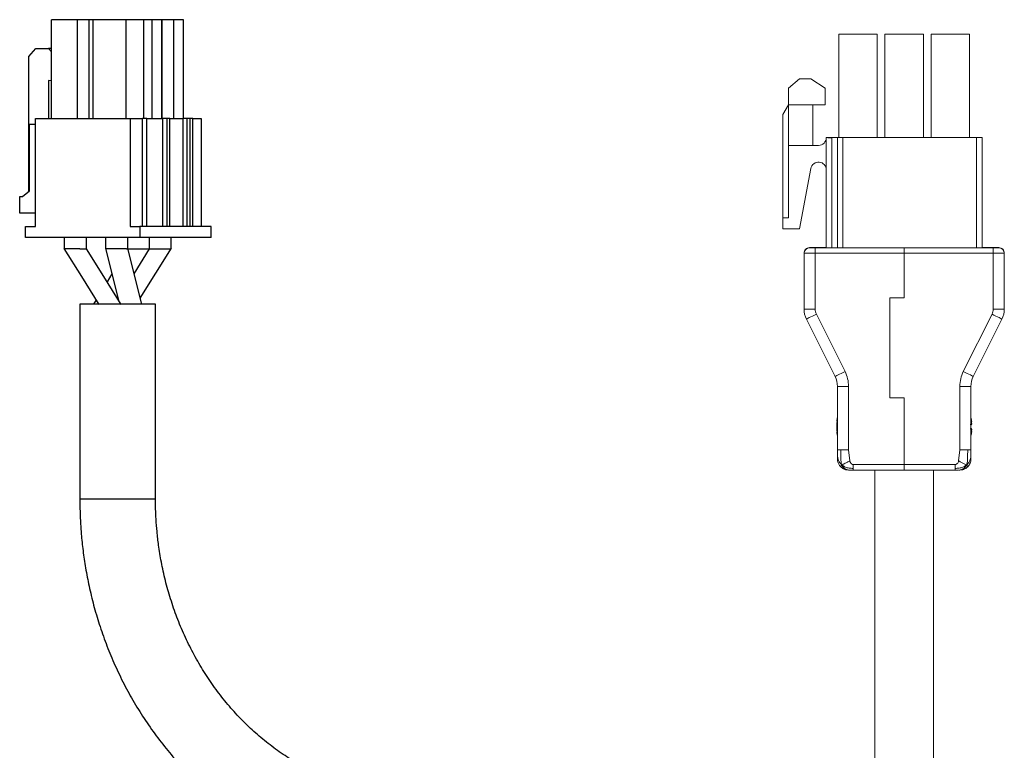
# Model space of a CAD drawing. Header units: millimetres. Extents: x -8104 to -7808, y 403 to 692.
# Tile 3 of 3: x -7899 to -7811, y 626 to 692. Entities that reach past the tile are written whole.
import ezdxf

# ---------------------------------------------------------------- set-up
doc = ezdxf.new("R2010")
doc.units = ezdxf.units.MM

msp = doc.modelspace()

# ---------------------------------------------------------------- linework, layer by layer
at = {"color": 7, "linetype": 'Continuous', "lineweight": 25}
for p, q in [((-7896.331, 683.096), (-7896.331, 691.996)), ((-7893.984, 691.996), (-7896.331, 691.996)), ((-7893.984, 683.096), (-7893.984, 691.996)), ((-7892.972, 691.996), (-7893.984, 691.996)), ((-7892.972, 691.996), (-7892.972, 683.096)), ((-7892.611, 691.996), (-7892.972, 691.996)), ((-7892.611, 691.996), (-7892.611, 683.096)), ((-7889.601, 691.996), (-7892.611, 691.996)), ((-7889.601, 683.096), (-7889.601, 691.996)), ((-7888.021, 691.996), (-7889.601, 691.996)), ((-7888.021, 683.096), (-7888.021, 691.996)), ((-7887.301, 691.996), (-7888.021, 691.996)), ((-7887.301, 691.996), (-7887.301, 683.096)), ((-7886.419, 691.996), (-7887.301, 691.996)), ((-7886.419, 683.096), (-7886.419, 691.996)), ((-7886.363, 691.996), (-7886.419, 691.996)), ((-7886.363, 683.096), (-7886.363, 691.996)), ((-7885.35, 691.996), (-7886.363, 691.996)), ((-7885.35, 691.996), (-7885.35, 683.096)), ((-7884.468, 691.996), (-7885.35, 691.996)), ((-7884.468, 683.096), (-7884.468, 691.996)), ((-7898.361, 688.696), (-7897.741, 689.396)), ((-7898.361, 676.546), (-7898.361, 688.696)), ((-7897.741, 689.396), (-7896.589, 689.396)), ((-7896.589, 689.396), (-7896.331, 689.104)), ((-7896.331, 689.396), (-7896.589, 689.396)), ((-7896.589, 686.527), (-7896.589, 683.096)), ((-7896.331, 686.502), (-7896.589, 686.527)), ((-7898.298, 676.596), (-7898.298, 682.596)), ((-7898.298, 682.596), (-7897.769, 682.596)), ((-7897.769, 673.396), (-7897.769, 683.096)), ((-7897.769, 683.096), (-7889.268, 683.096)), ((-7889.268, 683.096), (-7889.268, 673.396)), ((-7889.268, 683.096), (-7888.13, 683.096)), ((-7888.13, 673.396), (-7888.13, 683.096)), ((-7887.764, 683.096), (-7888.13, 683.096)), ((-7887.764, 673.396), (-7887.764, 683.096)), ((-7887.764, 683.096), (-7886.307, 683.096)), ((-7886.307, 673.396), (-7886.307, 683.096)), ((-7885.941, 683.096), (-7886.307, 683.096)), ((-7885.941, 673.396), (-7885.941, 683.096)), ((-7885.685, 683.096), (-7885.941, 683.096)), ((-7885.685, 673.396), (-7885.685, 683.096)), ((-7885.685, 683.096), (-7884.484, 683.096)), ((-7884.484, 673.396), (-7884.484, 683.096)), ((-7884.117, 683.096), (-7884.484, 683.096)), ((-7884.117, 673.396), (-7884.117, 683.096)), ((-7883.862, 683.096), (-7884.117, 683.096)), ((-7883.862, 673.396), (-7883.862, 683.096)), ((-7883.606, 683.096), (-7883.862, 683.096)), ((-7883.606, 673.396), (-7883.606, 683.096)), ((-7883.606, 683.096), (-7882.858, 683.096)), ((-7882.858, 683.096), (-7882.858, 673.396)), ((-7898.918, 676.096), (-7898.298, 676.596)), ((-7899.184, 674.596), (-7899.184, 676.096)), ((-7899.184, 676.096), (-7898.918, 676.096)), ((-7897.769, 674.596), (-7899.184, 674.596)), ((-7898.655, 672.396), (-7898.655, 673.396)), ((-7898.655, 673.396), (-7897.769, 673.396)), ((-7889.268, 673.396), (-7888.382, 673.396)), ((-7888.382, 673.396), (-7888.382, 672.396)), ((-7881.972, 673.396), (-7888.382, 673.396)), ((-7881.972, 672.396), (-7881.972, 673.396)), ((-7888.382, 672.396), (-7898.655, 672.396)), ((-7895.191, 672.396), (-7895.191, 671.386)), ((-7893.191, 671.386), (-7893.191, 672.396)), ((-7891.471, 672.396), (-7891.471, 671.386)), ((-7889.471, 671.386), (-7889.471, 672.396)), ((-7881.972, 672.396), (-7888.382, 672.396)), ((-7887.52, 671.39), (-7887.52, 672.396)), ((-7885.569, 671.392), (-7885.569, 672.396)), ((-7891.478, 671.426), (-7890.297, 666.75)), ((-7889.586, 671.396), (-7889.516, 671.396)), ((-7889.516, 671.396), (-7889.475, 671.396)), ((-7888.208, 666.396), (-7889.471, 671.397)), ((-7888.897, 669.125), (-7887.522, 671.393)), ((-7888.345, 666.939), (-7885.534, 671.453)), ((-7890.897, 669.126), (-7891.331, 668.41)), ((-7892.317, 666.783), (-7892.548, 666.402)), ((-7890.317, 666.782), (-7890.309, 666.797)), ((-7893.78, 666.396), (-7893.78, 648.866)), ((-7887.369, 666.396), (-7893.78, 666.396)), ((-7886.98, 666.396), (-7887.369, 666.396)), ((-7886.98, 648.866), (-7886.98, 666.396))]:
    msp.add_line(p, q, dxfattribs=at)
at = {"color": 7, "linetype": 'Continuous', "lineweight": 15}
for p, q in [((-7825.543, 690.686), (-7825.543, 690.688)), ((-7825.543, 690.688), (-7822.093, 690.688)), ((-7825.543, 690.685), (-7825.543, 690.686)), ((-7825.543, 690.686), (-7823.093, 690.686)), ((-7825.543, 690.686), (-7825.543, 690.686)), ((-7822.093, 690.686), (-7825.543, 690.686)), ((-7825.543, 690.683), (-7825.543, 690.685)), ((-7825.543, 690.685), (-7822.093, 690.685)), ((-7823.093, 690.685), (-7825.543, 690.685)), ((-7825.543, 690.685), (-7825.543, 690.685)), ((-7822.093, 690.683), (-7825.543, 690.683)), ((-7825.543, 681.383), (-7825.543, 690.683)), ((-7823.093, 690.686), (-7822.093, 690.686)), ((-7823.093, 690.685), (-7823.093, 690.685)), ((-7822.093, 690.685), (-7823.093, 690.685)), ((-7822.093, 690.688), (-7822.093, 690.686)), ((-7822.093, 690.686), (-7822.093, 690.685)), ((-7822.093, 690.686), (-7822.093, 690.686)), ((-7822.093, 690.685), (-7822.093, 690.683)), ((-7822.093, 690.685), (-7822.093, 690.685)), ((-7822.093, 690.683), (-7822.093, 681.383)), ((-7821.403, 690.686), (-7821.403, 690.688)), ((-7821.403, 690.688), (-7817.953, 690.688)), ((-7821.403, 690.685), (-7821.403, 690.686)), ((-7821.403, 690.686), (-7817.953, 690.686)), ((-7821.403, 690.686), (-7821.403, 690.686)), ((-7817.953, 690.686), (-7821.403, 690.686)), ((-7821.403, 690.684), (-7820.403, 690.685)), ((-7821.403, 690.684), (-7821.403, 690.685)), ((-7817.953, 690.685), (-7821.403, 690.685)), ((-7821.403, 690.683), (-7821.403, 690.684)), ((-7817.953, 690.683), (-7821.403, 690.683)), ((-7821.403, 681.383), (-7821.403, 690.683)), ((-7820.403, 690.685), (-7818.953, 690.685)), ((-7818.953, 690.685), (-7817.953, 690.684)), ((-7817.953, 690.688), (-7817.953, 690.686)), ((-7817.953, 690.686), (-7817.953, 690.685)), ((-7817.953, 690.686), (-7817.953, 690.686)), ((-7817.953, 690.685), (-7817.953, 690.684)), ((-7817.953, 690.684), (-7817.953, 690.683)), ((-7817.953, 690.683), (-7817.953, 681.383)), ((-7817.263, 690.686), (-7817.263, 690.688)), ((-7817.263, 690.688), (-7813.813, 690.688)), ((-7817.263, 690.685), (-7817.263, 690.686)), ((-7817.263, 690.686), (-7816.263, 690.686)), ((-7817.263, 690.686), (-7817.263, 690.686)), ((-7813.813, 690.686), (-7817.263, 690.686)), ((-7817.263, 690.683), (-7817.263, 690.685)), ((-7817.263, 690.685), (-7813.813, 690.685)), ((-7816.263, 690.685), (-7817.263, 690.685)), ((-7817.263, 690.685), (-7817.263, 690.685)), ((-7817.263, 681.383), (-7817.263, 690.683)), ((-7813.813, 690.683), (-7817.263, 690.683)), ((-7816.263, 690.686), (-7813.813, 690.686)), ((-7816.263, 690.685), (-7816.263, 690.685)), ((-7813.813, 690.685), (-7816.263, 690.685)), ((-7813.813, 690.688), (-7813.813, 690.686)), ((-7813.813, 690.686), (-7813.813, 690.685)), ((-7813.813, 690.686), (-7813.813, 690.686)), ((-7813.813, 690.685), (-7813.813, 690.683)), ((-7813.813, 690.685), (-7813.813, 690.685)), ((-7813.813, 690.683), (-7813.813, 681.383)), ((-7829.078, 686.686), (-7830.078, 685.836)), ((-7830.078, 685.835), (-7829.078, 686.685)), ((-7829.078, 686.685), (-7829.078, 686.686)), ((-7828.078, 686.686), (-7829.078, 686.686)), ((-7829.078, 686.685), (-7828.078, 686.685)), ((-7828.078, 686.685), (-7828.078, 686.686)), ((-7826.778, 685.836), (-7828.078, 686.686)), ((-7828.078, 686.685), (-7826.778, 685.835)), ((-7830.078, 685.835), (-7830.078, 685.836)), ((-7830.078, 684.335), (-7830.078, 685.835)), ((-7826.778, 685.836), (-7826.778, 685.835)), ((-7826.778, 685.835), (-7826.778, 684.335)), ((-7830.078, 684.336), (-7830.578, 683.47)), ((-7830.578, 683.469), (-7830.078, 684.335)), ((-7830.078, 684.335), (-7827.878, 684.335)), ((-7830.078, 680.684), (-7830.078, 684.335)), ((-7827.878, 684.335), (-7827.878, 680.684)), ((-7826.778, 684.335), (-7827.878, 684.335)), ((-7830.578, 683.47), (-7830.578, 683.469)), ((-7830.578, 674.185), (-7830.578, 683.469)), ((-7827.878, 680.684), (-7830.078, 680.684)), ((-7830.078, 680.684), (-7830.078, 674.184)), ((-7827.878, 680.686), (-7827.378, 680.686)), ((-7827.378, 680.686), (-7827.878, 680.686)), ((-7827.378, 680.685), (-7827.878, 680.685)), ((-7827.378, 680.684), (-7827.878, 680.684)), ((-7827.378, 680.686), (-7827.378, 680.686)), ((-7827.378, 680.684), (-7827.378, 680.685)), ((-7826.678, 681.388), (-7826.678, 681.386)), ((-7826.678, 681.386), (-7826.678, 681.385)), ((-7826.678, 681.386), (-7826.678, 681.386)), ((-7826.678, 681.385), (-7826.678, 681.384)), ((-7826.678, 681.384), (-7826.678, 681.383)), ((-7826.678, 671.483), (-7826.678, 681.383)), ((-7826.178, 681.388), (-7825.543, 681.388)), ((-7825.678, 681.383), (-7826.178, 681.383)), ((-7825.678, 681.383), (-7825.678, 681.383)), ((-7825.678, 681.383), (-7825.678, 671.482)), ((-7822.093, 681.383), (-7825.543, 681.383)), ((-7825.178, 681.383), (-7813.178, 681.383)), ((-7825.178, 681.383), (-7825.178, 681.383)), ((-7825.178, 681.383), (-7825.178, 671.482)), ((-7822.093, 681.388), (-7821.403, 681.388)), ((-7817.953, 681.383), (-7821.403, 681.383)), ((-7817.953, 681.388), (-7817.263, 681.388)), ((-7813.813, 681.383), (-7817.263, 681.383)), ((-7813.813, 681.388), (-7813.178, 681.388)), ((-7812.678, 681.383), (-7812.678, 681.388)), ((-7812.678, 681.383), (-7812.678, 671.483)), ((-7829.078, 673.184), (-7828.066, 678.613)), ((-7830.078, 674.185), (-7830.578, 674.185)), ((-7830.578, 674.185), (-7830.578, 674.184)), ((-7830.578, 674.184), (-7830.078, 674.184)), ((-7830.578, 673.184), (-7830.578, 674.184)), ((-7829.078, 673.184), (-7830.578, 673.184)), ((-7828.678, 670.988), (-7828.678, 670.989)), ((-7828.678, 670.983), (-7828.678, 670.988)), ((-7828.678, 670.982), (-7828.678, 670.983)), ((-7828.678, 665.954), (-7828.678, 670.982)), ((-7828.178, 671.489), (-7828.178, 671.488)), ((-7828.178, 671.488), (-7827.678, 671.488)), ((-7828.178, 671.483), (-7828.178, 671.482)), ((-7827.678, 671.483), (-7828.178, 671.483)), ((-7827.678, 671.489), (-7826.678, 671.489)), ((-7827.678, 671.488), (-7827.678, 671.483)), ((-7827.678, 671.482), (-7819.678, 671.482)), ((-7827.678, 671.482), (-7827.678, 670.982)), ((-7827.678, 665.954), (-7827.678, 670.982)), ((-7827.678, 670.982), (-7819.678, 670.982)), ((-7826.878, 671.483), (-7826.878, 671.488)), ((-7826.878, 671.488), (-7826.678, 671.488)), ((-7825.878, 671.483), (-7826.878, 671.483)), ((-7825.878, 671.482), (-7825.878, 671.483)), ((-7819.678, 671.482), (-7825.878, 671.482)), ((-7823.678, 671.483), (-7823.678, 671.482)), ((-7812.478, 671.483), (-7823.678, 671.483)), ((-7823.678, 671.482), (-7819.678, 671.482)), ((-7823.678, 671.482), (-7823.678, 671.482)), ((-7811.678, 671.482), (-7819.678, 671.482)), ((-7819.678, 671.482), (-7819.678, 670.982)), ((-7819.678, 671.482), (-7819.678, 671.482)), ((-7819.678, 671.482), (-7819.678, 671.482)), ((-7819.678, 670.982), (-7819.678, 666.982)), ((-7811.678, 670.982), (-7819.678, 670.982)), ((-7811.678, 671.489), (-7812.678, 671.489)), ((-7812.678, 671.488), (-7812.478, 671.488)), ((-7812.478, 671.488), (-7812.478, 671.483)), ((-7811.678, 671.488), (-7811.178, 671.488)), ((-7811.678, 671.483), (-7811.678, 671.488)), ((-7811.178, 671.483), (-7811.678, 671.483)), ((-7811.678, 670.982), (-7811.678, 671.482)), ((-7811.678, 665.954), (-7811.678, 670.982)), ((-7811.178, 671.488), (-7811.178, 671.489)), ((-7811.178, 671.482), (-7811.178, 671.483)), ((-7810.678, 670.989), (-7810.678, 670.988)), ((-7810.678, 670.988), (-7810.678, 670.983)), ((-7810.678, 670.983), (-7810.678, 670.982)), ((-7810.678, 665.954), (-7810.678, 670.982)), ((-7820.978, 666.982), (-7820.978, 657.982)), ((-7819.678, 666.982), (-7820.978, 666.982)), ((-7828.467, 665.06), (-7825.889, 659.905)), ((-7824.995, 660.351), (-7827.572, 665.507)), ((-7814.361, 660.351), (-7811.783, 665.507)), ((-7813.467, 659.905), (-7810.889, 665.06)), ((-7825.678, 659.01), (-7825.678, 653.316)), ((-7824.678, 653.315), (-7824.678, 659.01)), ((-7814.678, 653.315), (-7814.678, 659.01)), ((-7813.678, 653.316), (-7813.678, 659.01)), ((-7820.978, 657.982), (-7819.678, 657.982)), ((-7819.678, 657.982), (-7819.678, 651.982)), ((-7825.743, 655.889), (-7825.679, 655.883)), ((-7825.742, 655.868), (-7825.686, 655.863)), ((-7825.678, 656.258), (-7825.738, 655.951)), ((-7825.725, 655.963), (-7825.678, 656.112)), ((-7825.678, 655.886), (-7825.725, 655.752)), ((-7813.678, 656.203), (-7813.631, 656.013)), ((-7813.631, 656.013), (-7813.678, 656.203)), ((-7813.678, 656.006), (-7813.618, 655.808)), ((-7813.618, 655.753), (-7813.678, 655.993)), ((-7825.738, 655.458), (-7825.66, 655.443)), ((-7825.678, 655.429), (-7825.738, 655.381)), ((-7825.725, 655.087), (-7825.678, 654.969)), ((-7825.678, 654.889), (-7825.725, 655.024)), ((-7813.742, 655.567), (-7813.631, 655.542)), ((-7813.631, 655.224), (-7813.742, 655.198)), ((-7813.678, 655.537), (-7813.629, 655.541)), ((-7813.628, 655.225), (-7813.678, 655.229)), ((-7813.629, 655.225), (-7813.678, 655.229)), ((-7813.678, 654.773), (-7813.618, 655.013)), ((-7813.618, 654.958), (-7813.678, 654.76)), ((-7813.631, 655.806), (-7813.618, 655.753)), ((-7813.626, 655.545), (-7813.629, 655.542)), ((-7813.618, 655.808), (-7813.616, 655.809)), ((-7825.678, 654.913), (-7825.742, 654.908)), ((-7825.738, 654.829), (-7825.678, 654.518)), ((-7825.678, 654.517), (-7825.738, 654.824)), ((-7825.678, 654.716), (-7825.725, 654.85)), ((-7813.678, 654.564), (-7813.631, 654.754)), ((-7824.678, 653.315), (-7824.575, 652.315)), ((-7814.781, 652.315), (-7814.678, 653.315)), ((-7825.659, 652.288), (-7825.678, 652.483)), ((-7824.678, 651.483), (-7824.797, 651.494)), ((-7824.575, 651.482), (-7824.678, 651.483)), ((-7819.678, 651.982), (-7824.267, 651.982)), ((-7819.678, 651.482), (-7824.267, 651.482)), ((-7822.328, 651.482), (-7822.328, 620.685)), ((-7819.678, 651.982), (-7815.089, 651.982)), ((-7819.678, 651.982), (-7819.678, 651.482)), ((-7819.678, 651.482), (-7815.089, 651.482)), ((-7817.028, 620.685), (-7817.028, 651.482))]:
    msp.add_line(p, q, dxfattribs=at)
at = {"color": 8, "linetype": 'Continuous', "lineweight": 15}
for p, q in [((-7826.178, 671.483), (-7826.178, 681.383)), ((-7813.178, 671.483), (-7813.178, 681.383)), ((-7825.725, 655.963), (-7825.678, 655.961)), ((-7825.725, 655.024), (-7825.678, 655.021)), ((-7813.631, 655.542), (-7813.678, 655.538)), ((-7813.631, 655.224), (-7813.678, 655.228)), ((-7825.725, 654.85), (-7825.678, 654.853))]:
    msp.add_line(p, q, dxfattribs=at)
at = {"color": 8, "linetype": 'Continuous', "lineweight": 25}
for p, q in [((-7887.369, 648.866), (-7893.78, 648.866)), ((-7886.98, 648.866), (-7887.369, 648.866))]:
    msp.add_line(p, q, dxfattribs=at)
at = {"color": 7, "linetype": 'Continuous', "lineweight": 25, "flags": 128}
for points in [[(-7895.208, 671.426), (-7893.633, 668.896), (-7892.057, 666.366)], [(-7890.058, 666.366), (-7891.634, 668.896), (-7893.191, 671.396)]]:
    msp.add_lwpolyline(points, dxfattribs=at)
at = {"color": 7, "linetype": 'Continuous', "lineweight": 15, "flags": 128}
for points in [[(-7827.678, 670.982), (-7827.873, 670.982), (-7828.061, 670.982), (-7828.233, 670.982), (-7828.385, 670.982), (-7828.509, 670.982), (-7828.602, 670.982), (-7828.659, 670.982), (-7828.678, 670.982)], [(-7810.678, 670.982), (-7810.697, 670.982), (-7810.754, 670.982), (-7810.846, 670.982), (-7810.971, 670.982), (-7811.122, 670.982), (-7811.295, 670.982), (-7811.483, 670.982), (-7811.678, 670.982)], [(-7828.678, 665.954), (-7828.659, 665.954), (-7828.602, 665.954), (-7828.509, 665.954), (-7828.385, 665.954), (-7828.233, 665.954), (-7828.061, 665.954), (-7827.873, 665.954), (-7827.678, 665.954)], [(-7811.678, 665.954), (-7811.483, 665.954), (-7811.295, 665.954), (-7811.122, 665.954), (-7810.971, 665.954), (-7810.846, 665.954), (-7810.754, 665.954), (-7810.697, 665.954), (-7810.678, 665.954)], [(-7827.572, 665.507), (-7827.747, 665.42), (-7827.915, 665.336), (-7828.069, 665.258), (-7828.205, 665.191), (-7828.316, 665.135), (-7828.399, 665.094), (-7828.45, 665.069), (-7828.467, 665.06)], [(-7810.889, 665.06), (-7810.906, 665.069), (-7810.957, 665.094), (-7811.04, 665.135), (-7811.151, 665.191), (-7811.286, 665.258), (-7811.441, 665.336), (-7811.609, 665.42), (-7811.783, 665.507)], [(-7825.889, 659.905), (-7825.872, 659.913), (-7825.821, 659.938), (-7825.738, 659.98), (-7825.627, 660.035), (-7825.491, 660.103), (-7825.337, 660.18), (-7825.169, 660.264), (-7824.995, 660.351)], [(-7814.361, 660.351), (-7814.187, 660.264), (-7814.019, 660.18), (-7813.864, 660.103), (-7813.729, 660.035), (-7813.617, 659.98), (-7813.535, 659.938), (-7813.484, 659.913), (-7813.467, 659.905)], [(-7824.678, 659.01), (-7824.873, 659.01), (-7825.061, 659.01), (-7825.233, 659.01), (-7825.385, 659.01), (-7825.509, 659.01), (-7825.602, 659.01), (-7825.659, 659.01), (-7825.678, 659.01)], [(-7814.678, 659.01), (-7814.483, 659.01), (-7814.295, 659.01), (-7814.122, 659.01), (-7813.971, 659.01), (-7813.846, 659.01), (-7813.754, 659.01), (-7813.697, 659.01), (-7813.678, 659.01)]]:
    msp.add_lwpolyline(points, dxfattribs=at)
at = {"color": 7, "linetype": 'Continuous', "lineweight": 15}
for centre, radius, start, end in [((-7824.272, 279.906), 410.785, 89.75841, 90.11797), ((-7824.272, 279.904), 410.785, 89.75841, 90.11797), ((-7824.271, 279.577), 411.111, 89.75869, 90.11796), ((-7820.132, 279.908), 410.783, 89.75841, 90.11797), ((-7820.132, 279.906), 410.783, 89.75841, 90.11797), ((-7820.131, 279.579), 411.109, 89.75869, 90.11796), ((-7815.992, 279.908), 410.783, 89.75841, 90.11797), ((-7815.992, 279.906), 410.783, 89.75841, 90.11797), ((-7815.991, 279.579), 411.109, 89.75869, 90.11796), ((-7827.378, 681.386), 0.7, 270.00009, 359.99966), ((-7827.378, 681.386), 0.7, 269.99947, 0.00027), ((-7827.378, 681.385), 0.7, 269.99947, 0.00027), ((-7827.378, 681.384), 0.7, 270.00009, 0.00027), ((-7826.304, 349.755), 331.633, 89.97815, 90.06454), ((-7826.309, 1013.796), 332.414, 269.93642, 270.0226), ((-7825.428, 953.236), 271.853, 269.94731, 270.05269), ((-7813.051, 349.752), 331.636, 89.93546, 90.02185), ((-7813.047, 1013.8), 332.417, 269.9774, 270.06358), ((-7827.378, 678.484), 0.7, 0.00002, 169.44072), ((-7828.178, 670.989), 0.5, 89.99919, 180.00092), ((-7828.178, 670.988), 0.5, 89.99968, 180.00044), ((-7828.178, 670.983), 0.5, 90.00003, 180.00008), ((-7828.178, 670.982), 0.5, 90.00089, 179.99922), ((-7827.804, 339.855), 331.634, 89.97815, 90.06454), ((-7827.804, 1003.116), 331.634, 269.93546, 270.02185), ((-7811.551, 339.857), 331.631, 89.93546, 90.02185), ((-7811.551, 1003.113), 331.631, 269.97815, 270.06454), ((-7811.178, 670.989), 0.5, 359.99924, 90.00076), ((-7811.178, 670.988), 0.5, 359.99972, 90.00028), ((-7811.178, 670.983), 0.5, 0.00008, 89.99992), ((-7811.178, 670.982), 0.5, 0.00093, 89.99907), ((-7826.678, 665.954), 2, 179.99993, 206.56512), ((-7812.678, 665.954), 2, 333.43489, 0.00005), ((-7827.678, 659.01), 2, 359.99994, 26.56509), ((-7811.678, 659.01), 2, 153.43482, 180.00012)]:
    msp.add_arc(centre, radius, start, end, dxfattribs=at)
at = {"color": 7, "linetype": 'Continuous', "lineweight": 25}
for points, knots in [([(-7894.655, 671.396), (-7894.763, 671.396), (-7894.979, 671.396), (-7895.166, 671.396), (-7895.174, 671.396), (-7895.178, 671.396)], [0, 0, 0, 0, 0.359298, 0.718595, 1, 1, 1, 1]), ([(-7893.777, 671.396), (-7893.848, 671.396), (-7893.99, 671.396), (-7894.219, 671.396), (-7894.447, 671.396), (-7894.586, 671.396), (-7894.655, 671.396)], [0, 0, 0, 0, 0.249999, 0.499998, 0.749997, 1, 1, 1, 1]), ([(-7893.777, 671.396), (-7893.68, 671.396), (-7893.485, 671.396), (-7893.365, 671.396), (-7893.305, 671.396)], [0, 0, 0, 0, 0.500001, 1, 1, 1, 1]), ([(-7893.305, 671.396), (-7893.248, 671.396), (-7893.177, 671.396), (-7893.2, 671.396), (-7893.204, 671.396)], [0, 0, 0, 0, 0.8095586, 1, 1, 1, 1]), ([(-7890.936, 671.396), (-7891.034, 671.396), (-7891.229, 671.396), (-7891.406, 671.396), (-7891.485, 671.396), (-7891.467, 671.396), (-7891.464, 671.396)], [0, 0, 0, 0, 0.319087, 0.638179, 0.957266, 1, 1, 1, 1]), ([(-7889.586, 671.396), (-7889.66, 671.396), (-7889.808, 671.396), (-7890.167, 671.396), (-7890.567, 671.396), (-7890.813, 671.396), (-7890.936, 671.396)], [0, 0, 0, 0, 0.25, 0.499998, 0.749996, 1, 1, 1, 1]), ([(-7889.515, 671.397), (-7889.51, 671.397), (-7889.505, 671.396), (-7889.468, 671.396), (-7889.425, 671.395), (-7889.295, 671.396), (-7889.094, 671.396), (-7888.985, 671.396)], [0, 0, 0, 0, 0.27975, 0.286562, 0.334612, 0.64127, 1, 1, 1, 1]), ([(-7888.985, 671.396), (-7888.864, 671.396), (-7888.628, 671.396), (-7888.3, 671.396), (-7888.052, 671.395), (-7887.821, 671.394), (-7887.706, 671.395), (-7887.635, 671.396)], [0, 0, 0, 0, 0.246223, 0.480068, 0.609057, 0.757237, 1, 1, 1, 1]), ([(-7887.635, 671.396), (-7887.59, 671.395), (-7887.538, 671.395), (-7887.518, 671.395), (-7887.524, 671.395), (-7887.526, 671.395)], [0, 0, 0, 0, 0.784424, 0.926875, 1, 1, 1, 1]), ([(-7887.558, 671.396), (-7887.56, 671.396), (-7887.569, 671.396), (-7887.482, 671.396), (-7887.309, 671.396), (-7887.059, 671.396), (-7886.765, 671.396), (-7886.449, 671.396), (-7886.253, 671.396), (-7886.156, 671.396)], [0, 0, 0, 0, 0.069029, 0.224192, 0.379353, 0.534516, 0.689676, 0.84484, 1, 1, 1, 1]), ([(-7886.156, 671.396), (-7886.058, 671.396), (-7885.864, 671.396), (-7885.744, 671.396), (-7885.684, 671.396)], [0, 0, 0, 0, 0.5, 1, 1, 1, 1]), ([(-7885.684, 671.396), (-7885.641, 671.396), (-7885.573, 671.396), (-7885.579, 671.396), (-7885.581, 671.396)], [0, 0, 0, 0, 0.643038, 1, 1, 1, 1]), ([(-7893.78, 648.866), (-7893.768, 648.12), (-7893.751, 647.071), (-7893.636, 645.525), (-7893.498, 644.205), (-7893.267, 642.64), (-7892.953, 641.007), (-7892.545, 639.315), (-7892.04, 637.593), (-7891.435, 635.86), (-7890.729, 634.134), (-7889.924, 632.429), (-7889.019, 630.757), (-7888.016, 629.13), (-7886.919, 627.557), (-7885.728, 626.048), (-7884.449, 624.611), (-7883.085, 623.254), (-7881.639, 621.985), (-7880.117, 620.811), (-7878.524, 619.738), (-7876.866, 618.773), (-7875.147, 617.92), (-7873.373, 617.186), (-7871.552, 616.574), (-7869.69, 616.091), (-7867.793, 615.736), (-7865.87, 615.531), (-7864.538, 615.446), (-7863.852, 615.469), (-7863.813, 615.47)], [0, 0, 0, 0, 0.042882, 0.060297, 0.089206, 0.119244, 0.151483, 0.185148, 0.219927, 0.255571, 0.291903, 0.328793, 0.366145, 0.403885, 0.441956, 0.480314, 0.518925, 0.557764, 0.596811, 0.636052, 0.675476, 0.715079, 0.754858, 0.794815, 0.834956, 0.875287, 0.915819, 0.956565, 0.99754, 1, 1, 1, 1]), ([(-7863.814, 622.283), (-7864.03, 622.279), (-7864.811, 622.263), (-7866.161, 622.385), (-7867.858, 622.649), (-7869.548, 623.071), (-7871.221, 623.639), (-7872.866, 624.358), (-7874.412, 625.193), (-7875.853, 626.123), (-7877.181, 627.125), (-7878.446, 628.227), (-7879.641, 629.425), (-7880.761, 630.711), (-7881.8, 632.081), (-7882.754, 633.525), (-7883.618, 635.037), (-7884.388, 636.607), (-7885.061, 638.225), (-7885.632, 639.876), (-7886.098, 641.537), (-7886.454, 643.157), (-7886.694, 644.623), (-7886.844, 645.914), (-7886.954, 647.29), (-7886.97, 648.268), (-7886.98, 648.866)], [0, 0, 0, 0, 0.018027, 0.065251, 0.112878, 0.160888, 0.209263, 0.257989, 0.307058, 0.350958, 0.394739, 0.438399, 0.48194, 0.525366, 0.568674, 0.611857, 0.654898, 0.697763, 0.74039, 0.782655, 0.824297, 0.864665, 0.901623, 0.930425, 0.9574, 1, 1, 1, 1])]:
    msp.add_open_spline(points, degree=3, knots=knots, dxfattribs=at)
at = {"color": 7, "linetype": 'Continuous', "lineweight": 15}
for points, knots in [([(-7827.678, 665.954), (-7827.673, 665.876), (-7827.665, 665.721), (-7827.603, 665.578), (-7827.572, 665.507)], [0, 0, 0, 0, 0.499996, 1, 1, 1, 1]), ([(-7811.783, 665.507), (-7811.753, 665.578), (-7811.691, 665.721), (-7811.682, 665.876), (-7811.678, 665.954)], [0, 0, 0, 0, 0.500004, 1, 1, 1, 1]), ([(-7824.995, 660.351), (-7824.903, 660.137), (-7824.719, 659.708), (-7824.692, 659.243), (-7824.678, 659.01)], [0, 0, 0, 0, 0.499999, 1, 1, 1, 1]), ([(-7814.678, 659.01), (-7814.664, 659.243), (-7814.637, 659.708), (-7814.453, 660.137), (-7814.361, 660.351)], [0, 0, 0, 0, 0.500001, 1, 1, 1, 1]), ([(-7825.738, 655.951), (-7825.74, 655.937), (-7825.744, 655.907), (-7825.744, 655.897), (-7825.744, 655.891)], [0, 0, 0, 0, 0.49992, 1, 1, 1, 1]), ([(-7825.743, 655.892), (-7825.743, 655.891), (-7825.742, 655.89), (-7825.736, 655.911), (-7825.73, 655.94), (-7825.726, 655.96), (-7825.725, 655.963)], [0, 0, 0, 0, 0.194156, 0.557243, 0.924179, 1, 1, 1, 1]), ([(-7813.613, 655.812), (-7813.612, 655.82), (-7813.611, 655.834), (-7813.613, 655.879), (-7813.619, 655.935), (-7813.626, 655.983), (-7813.63, 656.008), (-7813.631, 656.013)], [0, 0, 0, 0, 0.238008, 0.474479, 0.711252, 0.950572, 1, 1, 1, 1]), ([(-7825.738, 655.394), (-7825.74, 655.41), (-7825.744, 655.442), (-7825.745, 655.491), (-7825.744, 655.518), (-7825.744, 655.524)], [0, 0, 0, 0, 0.436853, 0.8738813, 1, 1, 1, 1]), ([(-7825.725, 655.752), (-7825.728, 655.735), (-7825.735, 655.701), (-7825.742, 655.637), (-7825.745, 655.571), (-7825.744, 655.511), (-7825.741, 655.475), (-7825.738, 655.461), (-7825.738, 655.458)], [0, 0, 0, 0, 0.196373, 0.392853, 0.586839, 0.778441, 0.969372, 1, 1, 1, 1]), ([(-7825.738, 655.381), (-7825.74, 655.365), (-7825.744, 655.333), (-7825.745, 655.27), (-7825.742, 655.205), (-7825.736, 655.144), (-7825.73, 655.106), (-7825.726, 655.09), (-7825.725, 655.087)], [0, 0, 0, 0, 0.192214, 0.384488, 0.57549, 0.766766, 0.960078, 1, 1, 1, 1]), ([(-7825.725, 655.024), (-7825.728, 655.04), (-7825.735, 655.074), (-7825.741, 655.138), (-7825.745, 655.2), (-7825.744, 655.236), (-7825.744, 655.251)], [0, 0, 0, 0, 0.265331, 0.530757, 0.792841, 1, 1, 1, 1]), ([(-7813.631, 655.542), (-7813.628, 655.543), (-7813.621, 655.544), (-7813.614, 655.574), (-7813.611, 655.62), (-7813.612, 655.679), (-7813.615, 655.725), (-7813.617, 655.75), (-7813.618, 655.753)], [0, 0, 0, 0, 0.196381, 0.392847, 0.58684, 0.778448, 0.96936, 1, 1, 1, 1]), ([(-7813.618, 655.013), (-7813.616, 655.034), (-7813.612, 655.078), (-7813.611, 655.138), (-7813.613, 655.186), (-7813.619, 655.217), (-7813.626, 655.225), (-7813.63, 655.224), (-7813.631, 655.224)], [0, 0, 0, 0, 0.192209, 0.384471, 0.575497, 0.766769, 0.960072, 1, 1, 1, 1]), ([(-7813.631, 654.754), (-7813.628, 654.775), (-7813.621, 654.819), (-7813.614, 654.879), (-7813.611, 654.926), (-7813.612, 654.955), (-7813.615, 654.96), (-7813.617, 654.958), (-7813.618, 654.958)], [0, 0, 0, 0, 0.196387, 0.392842, 0.586834, 0.778436, 0.96937, 1, 1, 1, 1]), ([(-7825.738, 654.824), (-7825.74, 654.838), (-7825.744, 654.866), (-7825.745, 654.885), (-7825.744, 654.884), (-7825.744, 654.884)], [0, 0, 0, 0, 0.437294, 0.874736, 1, 1, 1, 1]), ([(-7825.744, 654.903), (-7825.744, 654.896), (-7825.744, 654.883), (-7825.741, 654.851), (-7825.738, 654.831), (-7825.738, 654.829)], [0, 0, 0, 0, 0.463747, 0.925872, 1, 1, 1, 1]), ([(-7825.725, 654.85), (-7825.728, 654.864), (-7825.735, 654.891), (-7825.741, 654.909), (-7825.742, 654.906), (-7825.742, 654.905)], [0, 0, 0, 0, 0.425383, 0.850941, 1, 1, 1, 1]), ([(-7825.678, 653.316), (-7825.674, 653.316), (-7825.667, 653.316), (-7825.607, 653.315), (-7825.516, 653.315), (-7825.429, 653.315), (-7825.385, 653.315)], [0, 0, 0, 0, 0.25, 0.5, 0.75, 1, 1, 1, 1]), ([(-7825.678, 653.316), (-7825.678, 653.205), (-7825.678, 652.985), (-7825.678, 652.813), (-7825.678, 652.726)], [0, 0, 0, 0, 0.499999, 1, 1, 1, 1]), ([(-7825.385, 653.315), (-7825.388, 652.996), (-7825.391, 652.591), (-7825.345, 652.127), (-7825.297, 651.99), (-7825.277, 651.931)], [0, 0, 0, 0, 0.679736, 0.862644, 1, 1, 1, 1]), ([(-7825.385, 653.315), (-7825.336, 653.315), (-7825.238, 653.315), (-7825.063, 653.315), (-7824.874, 653.315), (-7824.743, 653.315), (-7824.678, 653.315)], [0, 0, 0, 0, 0.25, 0.5, 0.75, 1, 1, 1, 1]), ([(-7814.678, 653.315), (-7814.612, 653.315), (-7814.481, 653.315), (-7814.293, 653.315), (-7814.117, 653.315), (-7814.02, 653.315), (-7813.971, 653.315)], [0, 0, 0, 0, 0.25, 0.5, 0.75, 1, 1, 1, 1]), ([(-7814.079, 651.931), (-7814.054, 652.009), (-7813.992, 652.203), (-7813.97, 652.671), (-7813.971, 653.055), (-7813.971, 653.315)], [0, 0, 0, 0, 0.180958, 0.445033, 1, 1, 1, 1]), ([(-7813.971, 653.315), (-7813.927, 653.315), (-7813.84, 653.315), (-7813.749, 653.315), (-7813.689, 653.316), (-7813.682, 653.316), (-7813.678, 653.316)], [0, 0, 0, 0, 0.25, 0.5, 0.75, 1, 1, 1, 1]), ([(-7813.678, 652.726), (-7813.678, 652.813), (-7813.678, 652.985), (-7813.678, 653.205), (-7813.678, 653.316)], [0, 0, 0, 0, 0.500001, 1, 1, 1, 1]), ([(-7825.678, 652.726), (-7825.644, 652.551), (-7825.589, 652.264), (-7825.365, 652.024), (-7825.277, 651.931)], [0, 0, 0, 0, 0.609356, 1, 1, 1, 1]), ([(-7825.678, 652.726), (-7825.678, 652.657), (-7825.678, 652.517), (-7825.678, 652.494), (-7825.678, 652.483)], [0, 0, 0, 0, 0.500003, 1, 1, 1, 1]), ([(-7825.659, 652.288), (-7825.63, 652.189), (-7825.571, 651.986), (-7825.448, 651.849), (-7825.385, 651.778)], [0, 0, 0, 0, 0.4855, 1, 1, 1, 1]), ([(-7825.277, 651.931), (-7825.244, 651.953), (-7825.174, 652.003), (-7824.99, 652.085), (-7824.784, 652.189), (-7824.645, 652.273), (-7824.575, 652.315)], [0, 0, 0, 0, 0.2305836, 0.4969873, 0.7437421, 1, 1, 1, 1]), ([(-7824.575, 652.315), (-7824.558, 652.266), (-7824.527, 652.177), (-7824.457, 652.066), (-7824.382, 652.007), (-7824.317, 651.985), (-7824.284, 651.983), (-7824.267, 651.982)], [0, 0, 0, 0, 0.322738, 0.581649, 0.796131, 0.897112, 1, 1, 1, 1]), ([(-7815.089, 651.982), (-7815.072, 651.983), (-7815.039, 651.985), (-7814.974, 652.007), (-7814.899, 652.066), (-7814.829, 652.177), (-7814.798, 652.266), (-7814.781, 652.315)], [0, 0, 0, 0, 0.102887, 0.203869, 0.418351, 0.677262, 1, 1, 1, 1]), ([(-7814.781, 652.315), (-7814.691, 652.261), (-7814.519, 652.158), (-7814.303, 652.059), (-7814.154, 651.985), (-7814.103, 651.948), (-7814.079, 651.931)], [0, 0, 0, 0, 0.325706, 0.62359, 0.819142, 1, 1, 1, 1]), ([(-7814.079, 651.931), (-7814.023, 651.983), (-7813.896, 652.104), (-7813.751, 652.375), (-7813.706, 652.593), (-7813.678, 652.726)], [0, 0, 0, 0, 0.228876, 0.527149, 1, 1, 1, 1]), ([(-7813.678, 652.483), (-7813.682, 652.417), (-7813.689, 652.286), (-7813.749, 652.098), (-7813.84, 651.922), (-7813.927, 651.824), (-7813.971, 651.775)], [0, 0, 0, 0, 0.249995, 0.500002, 0.749998, 1, 1, 1, 1]), ([(-7813.97, 651.778), (-7813.907, 651.849), (-7813.785, 651.986), (-7813.726, 652.189), (-7813.697, 652.288)], [0, 0, 0, 0, 0.5144995, 1, 1, 1, 1]), ([(-7813.678, 652.483), (-7813.678, 652.494), (-7813.678, 652.517), (-7813.678, 652.657), (-7813.678, 652.726)], [0, 0, 0, 0, 0.499997, 1, 1, 1, 1]), ([(-7825.277, 651.931), (-7825.302, 651.909), (-7825.363, 651.857), (-7825.385, 651.79), (-7825.385, 651.782), (-7825.385, 651.775)], [0, 0, 0, 0, 0.1809603, 0.4450329, 1, 1, 1, 1]), ([(-7825.385, 651.778), (-7825.297, 651.704), (-7825.185, 651.61), (-7825.039, 651.55), (-7824.992, 651.534), (-7824.972, 651.527), (-7824.961, 651.524), (-7824.95, 651.52), (-7824.936, 651.517), (-7824.873, 651.501), (-7824.819, 651.494), (-7824.708, 651.488), (-7824.634, 651.485)], [0, 0, 0, 0, 0.244292, 0.310764, 0.33853, 0.351019, 0.356928, 0.362919, 0.376681, 0.394491, 0.596361, 1, 1, 1, 1]), ([(-7825.128, 651.595), (-7825.164, 651.612), (-7825.259, 651.659), (-7825.337, 651.731), (-7825.385, 651.775)], [0, 0, 0, 0, 0.379081, 1, 1, 1, 1]), ([(-7824.267, 651.628), (-7824.39, 651.635), (-7824.624, 651.646), (-7824.984, 651.742), (-7825.172, 651.863), (-7825.277, 651.931)], [0, 0, 0, 0, 0.3268, 0.625234, 1, 1, 1, 1]), ([(-7824.575, 651.482), (-7824.665, 651.493), (-7824.836, 651.513), (-7825.053, 651.634), (-7825.202, 651.776), (-7825.253, 651.881), (-7825.277, 651.931)], [0, 0, 0, 0, 0.325708, 0.623593, 0.819142, 1, 1, 1, 1]), ([(-7824.267, 651.482), (-7824.284, 651.482), (-7824.317, 651.482), (-7824.382, 651.482), (-7824.457, 651.482), (-7824.527, 651.482), (-7824.558, 651.482), (-7824.575, 651.482)], [0, 0, 0, 0, 0.102888, 0.203868, 0.418347, 0.677256, 1, 1, 1, 1]), ([(-7824.267, 651.982), (-7824.267, 651.949), (-7824.267, 651.884), (-7824.267, 651.79), (-7824.267, 651.702), (-7824.267, 651.653), (-7824.267, 651.628)], [0, 0, 0, 0, 0.250003, 0.49999, 0.749991, 1, 1, 1, 1]), ([(-7824.267, 651.482), (-7824.267, 651.484), (-7824.267, 651.488), (-7824.267, 651.518), (-7824.267, 651.563), (-7824.267, 651.607), (-7824.267, 651.628)], [0, 0, 0, 0, 0.250002, 0.500002, 0.750001, 1, 1, 1, 1]), ([(-7815.089, 651.982), (-7815.089, 651.949), (-7815.089, 651.884), (-7815.089, 651.79), (-7815.089, 651.702), (-7815.089, 651.653), (-7815.089, 651.628)], [0, 0, 0, 0, 0.250003, 0.49999, 0.749991, 1, 1, 1, 1]), ([(-7815.089, 651.628), (-7814.966, 651.635), (-7814.731, 651.646), (-7814.372, 651.742), (-7814.184, 651.863), (-7814.079, 651.931)], [0, 0, 0, 0, 0.3268, 0.625234, 1, 1, 1, 1]), ([(-7815.089, 651.482), (-7815.089, 651.484), (-7815.089, 651.488), (-7815.089, 651.518), (-7815.089, 651.563), (-7815.089, 651.607), (-7815.089, 651.628)], [0, 0, 0, 0, 0.250002, 0.500002, 0.750001, 1, 1, 1, 1]), ([(-7815.089, 651.482), (-7815.072, 651.482), (-7815.039, 651.482), (-7814.974, 651.482), (-7814.899, 651.482), (-7814.829, 651.482), (-7814.798, 651.482), (-7814.781, 651.482)], [0, 0, 0, 0, 0.102887, 0.203868, 0.418346, 0.677256, 1, 1, 1, 1]), ([(-7814.781, 651.482), (-7814.691, 651.493), (-7814.519, 651.513), (-7814.303, 651.634), (-7814.154, 651.776), (-7814.103, 651.881), (-7814.079, 651.931)], [0, 0, 0, 0, 0.325708, 0.623593, 0.819142, 1, 1, 1, 1]), ([(-7814.722, 651.485), (-7814.682, 651.485), (-7814.625, 651.485), (-7814.549, 651.491), (-7814.487, 651.501), (-7814.431, 651.514), (-7814.389, 651.525), (-7814.342, 651.541), (-7814.261, 651.572), (-7814.126, 651.64), (-7814.028, 651.727), (-7813.97, 651.778)], [0, 0, 0, 0, 0.339472, 0.476901, 0.575874, 0.614427, 0.647937, 0.679677, 0.719036, 0.83582, 1, 1, 1, 1]), ([(-7814.079, 651.931), (-7814.054, 651.909), (-7813.992, 651.857), (-7813.97, 651.79), (-7813.971, 651.782), (-7813.971, 651.775)], [0, 0, 0, 0, 0.18096, 0.445033, 1, 1, 1, 1])]:
    msp.add_open_spline(points, degree=3, knots=knots, dxfattribs=at)

doc.saveas('drawing.dxf')
